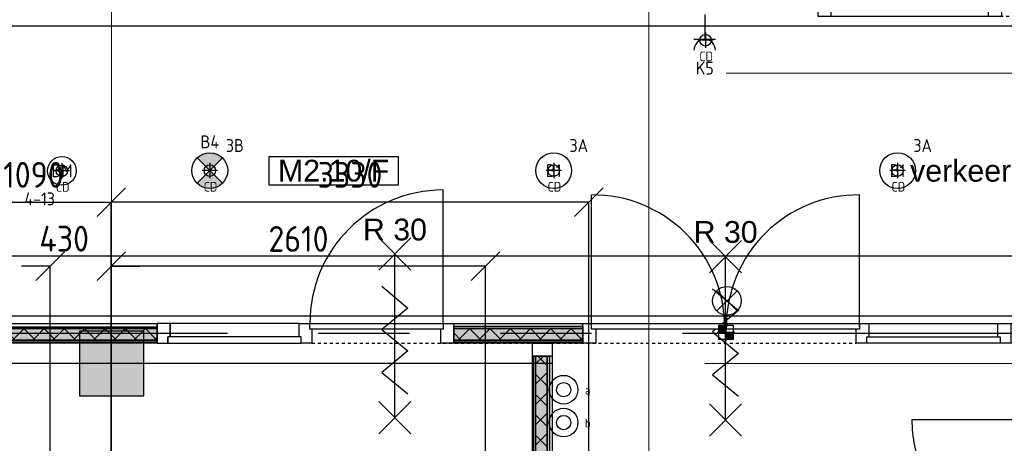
# Model space of a CAD drawing. Header units: millimetres. Extents: x -38032 to 104346, y -31182 to 78566.
# Tile 149 of 213: x 68718 to 75590, y 22518 to 25471. Entities that reach past the tile are written whole.
import ezdxf
from ezdxf.enums import TextEntityAlignment as Align

# ---------------------------------------------------------------- set-up
doc = ezdxf.new("R2010")
doc.units = ezdxf.units.MM
doc.header["$LTSCALE"] = 100
doc.set_wipeout_variables(frame=1)
doc.header["$PDMODE"] = 1
for name, pattern in [('PHANTOM', [63.5, 31.75, -6.35, 6.35, -6.35, 6.35, -6.35]), ('STYLE_01', [0.41664, 0.20828, -0.20836]), ('STYLE_11', [5, 3.888855, -0.416718, 0.277786, -0.416641])]:
    doc.linetypes.add(name, pattern=pattern)
for name, color, linetype in [('AB$1A---_ATTRIB035', 8, 'Continuous'), ('AL$1A---_ALGEMEEN', 8, 'Continuous'), ('AL------_MAATV', 200, 'Continuous'), ('AL------_MAATVOERING', 2, 'Continuous'), ('AL------_SPARING', 2, 'Continuous'), ('AM$1A---_ARCERING', 8, 'Continuous'), ('AT$1A---_TEKST100', 8, 'Continuous'), ('BOUWKUNDIG', 8, 'Continuous'), ('EB6511--_ATTRIB', 2, 'Continuous'), ('EL6222--', 3, 'Continuous'), ('EL6311--', 3, 'Continuous'), ('el6311--nv', 7, 'Continuous'), ('EL6511--', 3, 'Continuous'), ('Kastenscheiding', 4, 'PHANTOM'), ('versterkte strook', 7, 'Continuous')]:
    doc.layers.add(name, color=color, linetype=linetype)
doc.layers.add('stramien', color=1, linetype='Continuous', lineweight=9)
doc.styles.add('Arial', font='ARIAL.TTF')
doc.styles.add('BURO-018', font='iso.shx', dxfattribs={"height": 90})
doc.styles.get("Standard").update_dxf_attribs({"font": 'iso.shx'})
doc.dimstyles.new('STABICAD', dxfattribs={"dimscale": 100, "dimtxt": 1.8, "dimasz": 2, "dimexe": 0, "dimexo": 2.5, "dimgap": 1.5, "dimtad": 0, "dimdec": 0, "dimrnd": 10, "dimzin": 0, "dimdsep": 46, "dimtxsty": 'Standard', "dimblk1": 'OBLIQUE', "dimblk2": 'OBLIQUE', "dimsah": 1, "dimcen": -3, "dimadec": 0, "dimazin": 0, "dimtfac": 1, "dimtdec": 0, "dimtofl": 0, "dimtmove": 2, "dimatfit": 3, "dimfxl": 0, "dimtvp": 1.055556, "dimtolj": 1, "dimtzin": 0, "dimarcsym": 0})
pattern_1 = [(135, (0, 0), (70.7107, 70.7107), []), (45, (299.34, -299.34), (70.7107, -70.7107), [])]

# ---------------------------------------------------------------- blocks, each defined once
blk = doc.blocks.new('_Oblique')
at = {"color": 0, "linetype": 'ByBlock', "lineweight": -2}
blk.add_line((-0.5, -0.5), (0.5, 0.5), dxfattribs=at)
blk = doc.blocks.new('*D136')
at = {"layer": 'AL------_MAATVOERING', "color": 0, "lineweight": -2}
for p, q in [((72440, 23075), (63785.6, 23075)), ((63785.6, 22092.3), (63785.6, 23075)), ((72440, 22092.3), (63785.6, 22092.3))]:
    blk.add_line(p, q, dxfattribs=at)
at = {"layer": 'Defpoints', "color": 0}
for p in [(63785.6, 23075), (72690, 23075), (72690, 22092.3)]:
    blk.add_point(p, dxfattribs=at)
at = {"layer": 'AL------_MAATVOERING', "color": 0, "lineweight": -2, "xscale": 200, "yscale": 200, "zscale": 200}
for p, rotation in [((63785.6, 23075), 90), ((63785.6, 22092.3), 270)]:
    blk.add_blockref('_Oblique', p, dxfattribs=dict(at, rotation=rotation))
at = {"layer": 'AL------_MAATVOERING', "color": 0, "insert": (63595.6, 22583.7), "char_height": 180, "attachment_point": 5, "rotation": 90}
blk.add_mtext('\\A1;980', dxfattribs=at)
blk = doc.blocks.new('*D137')
at = {"layer": 'AL------_MAATVOERING', "color": 0, "lineweight": -2}
for p, q in [((72440, 23075), (63161.6, 23075)), ((63161.6, 18903.4), (63161.6, 23075)), ((72440, 18903.4), (63161.6, 18903.4))]:
    blk.add_line(p, q, dxfattribs=at)
at = {"layer": 'Defpoints', "color": 0}
for p in [(63161.6, 23075), (72690, 23075), (72690, 18903.4)]:
    blk.add_point(p, dxfattribs=at)
at = {"layer": 'AL------_MAATVOERING', "color": 0, "lineweight": -2, "xscale": 200, "yscale": 200, "zscale": 200}
for p, rotation in [((63161.6, 23075), 90), ((63161.6, 18903.4), 270)]:
    blk.add_blockref('_Oblique', p, dxfattribs=dict(at, rotation=rotation))
at = {"layer": 'AL------_MAATVOERING', "color": 0, "insert": (62971.6, 20989.2), "char_height": 180, "attachment_point": 5, "rotation": 90}
blk.add_mtext('\\A1;4170', dxfattribs=at)
blk = doc.blocks.new('*D138')
at = {"layer": 'AL------_MAATVOERING', "color": 0, "lineweight": -2}
for p, q in [((69357.6, 19153.4), (69357.6, 23752.7)), ((71970, 23752.7), (69357.6, 23752.7)), ((71970, 19153.4), (71970, 23752.7))]:
    blk.add_line(p, q, dxfattribs=at)
at = {"layer": 'Defpoints', "color": 0}
for p in [(69357.6, 23752.7), (69357.6, 18903.4), (71970, 18903.4)]:
    blk.add_point(p, dxfattribs=at)
at = {"layer": 'AL------_MAATVOERING', "color": 0, "lineweight": -2, "xscale": 200, "yscale": 200, "zscale": 200, "rotation": 180}
blk.add_blockref('_Oblique', (69357.6, 23752.7), dxfattribs=at)
at = {"layer": 'AL------_MAATVOERING', "color": 0, "lineweight": -2, "xscale": 200, "yscale": 200, "zscale": 200}
blk.add_blockref('_Oblique', (71970, 23752.7), dxfattribs=at)
at = {"layer": 'AL------_MAATVOERING', "color": 0, "insert": (70663.8, 23942.7), "char_height": 180, "attachment_point": 5}
blk.add_mtext('\\A1;2610', dxfattribs=at)
blk = doc.blocks.new('*D139')
at = {"layer": 'AL------_MAATVOERING', "color": 0, "lineweight": -2}
for p, q in [((69357.6, 19153.4), (69357.6, 24199.6)), ((72690, 24199.6), (69357.6, 24199.6)), ((72690, 19153.4), (72690, 24199.6))]:
    blk.add_line(p, q, dxfattribs=at)
at = {"layer": 'Defpoints', "color": 0}
for p in [(69357.6, 24199.6), (69357.6, 18903.4), (72690, 18903.4)]:
    blk.add_point(p, dxfattribs=at)
at = {"layer": 'AL------_MAATVOERING', "color": 0, "lineweight": -2, "xscale": 200, "yscale": 200, "zscale": 200, "rotation": 180}
blk.add_blockref('_Oblique', (69357.6, 24199.6), dxfattribs=at)
at = {"layer": 'AL------_MAATVOERING', "color": 0, "lineweight": -2, "xscale": 200, "yscale": 200, "zscale": 200}
blk.add_blockref('_Oblique', (72690, 24199.6), dxfattribs=at)
at = {"layer": 'AL------_MAATVOERING', "color": 0, "insert": (71023.8, 24389.6), "char_height": 180, "attachment_point": 5}
blk.add_mtext('\\A1;3330', dxfattribs=at)
blk = doc.blocks.new('*D140')
at = {"layer": 'AL------_MAATVOERING', "color": 0, "lineweight": -2}
for p, q in [((68930, 23752.7), (68730, 23752.7)), ((68930, 19153.4), (68930, 23752.7)), ((69357.6, 19153.4), (69357.6, 23752.7)), ((69357.6, 23752.7), (69557.6, 23752.7))]:
    blk.add_line(p, q, dxfattribs=at)
at = {"layer": 'Defpoints', "color": 0}
for p in [(69357.6, 23752.7), (68930, 18903.4), (69357.6, 18903.4)]:
    blk.add_point(p, dxfattribs=at)
at = {"layer": 'AL------_MAATVOERING', "color": 0, "lineweight": -2, "xscale": 200, "yscale": 200, "zscale": 200}
blk.add_blockref('_Oblique', (68930, 23752.7), dxfattribs=at)
at = {"layer": 'AL------_MAATVOERING', "color": 0, "lineweight": -2, "xscale": 200, "yscale": 200, "zscale": 200, "rotation": 180}
blk.add_blockref('_Oblique', (69357.6, 23752.7), dxfattribs=at)
at = {"layer": 'AL------_MAATVOERING', "color": 0, "insert": (69028.6, 23944.5), "char_height": 180, "attachment_point": 5}
blk.add_mtext('\\A1;430', dxfattribs=at)
blk = doc.blocks.new('*D141')
at = {"layer": 'AL------_MAATVOERING', "color": 0, "lineweight": -2}
for p, q in [((68270, 19153.4), (68270, 24199.6)), ((68270, 24199.6), (69357.6, 24199.6)), ((69357.6, 19153.4), (69357.6, 24199.6))]:
    blk.add_line(p, q, dxfattribs=at)
at = {"layer": 'Defpoints', "color": 0}
for p in [(69357.6, 24199.6), (68270, 18903.4), (69357.6, 18903.4)]:
    blk.add_point(p, dxfattribs=at)
at = {"layer": 'AL------_MAATVOERING', "color": 0, "lineweight": -2, "xscale": 200, "yscale": 200, "zscale": 200, "rotation": 180}
blk.add_blockref('_Oblique', (68270, 24199.6), dxfattribs=at)
at = {"layer": 'AL------_MAATVOERING', "color": 0, "lineweight": -2, "xscale": 200, "yscale": 200, "zscale": 200}
blk.add_blockref('_Oblique', (69357.6, 24199.6), dxfattribs=at)
at = {"layer": 'AL------_MAATVOERING', "color": 0, "insert": (68813.8, 24389.6), "char_height": 180, "attachment_point": 5}
blk.add_mtext('\\A1;1090', dxfattribs=at)
blk = doc.blocks.new('1115B3A')
at = {"color": 0, "linetype": 'Continuous'}
blk.add_circle((0, 0), 2.5, dxfattribs=at)
at = {"color": 0, "linetype": 'Continuous', "style": 'BURO-018'}
for tag, p in [('E_GKAST', (0, 8)), ('E_GROEP', (0, 5)), ('E_SGROEP', (4.5, 5)), ('E_ARMCODE', (0, 0)), ('E_SLET', (4.5, -1))]:
    blk.add_attdef(tag, text='', height=1.8, dxfattribs=at).set_placement(p, align=Align.MIDDLE)
blk = doc.blocks.new('E00018')
at = {"color": 0, "linetype": 'Continuous'}
for p, q in [((-1.77, -1.77), (1.77, 1.77)), ((1.77, -1.77), (-1.77, 1.77))]:
    blk.add_line(p, q, dxfattribs=at)
at = {"color": 0, "linetype": 'Continuous', "const_width": 2.5}
for points in [[(-0.88, 0.88, -0.198912), (0, 1.25, -0.198912), (0.88, 0.88, -1)], [(-0.88, -0.88, 0.198912), (0, -1.25, 0.198912), (0.88, -0.88, 1)]]:
    blk.add_lwpolyline(points, format="xyb", dxfattribs=at)
blk = doc.blocks.new('1115B3A-NO1')
at = {"color": 0, "linetype": 'Continuous'}
blk.add_circle((0, 0), 2.5, dxfattribs=at)
at = {"color": 0, "zscale": 100}
blk.add_blockref('E00018', (0, 0), dxfattribs=at)
at = {"color": 0, "linetype": 'Continuous', "style": 'BURO-018'}
for tag, p in [('E_GKAST', (0, 8)), ('E_GROEP', (0, 5)), ('E_SGROEP', (4.5, 5)), ('E_ARMCODE', (0, 0)), ('E_SLET', (4.5, -1))]:
    blk.add_attdef(tag, text='', height=1.8, dxfattribs=at).set_placement(p, align=Align.MIDDLE)
blk = doc.blocks.new('111410')
at = {"color": 0, "linetype": 'Continuous'}
for radius in [2, 1]:
    blk.add_circle((0, 3), radius, dxfattribs=at)
at = {"color": 0, "linetype": 'Continuous', "style": 'BURO-018'}
for tag, p in [('E_SLET1', (0, 7)), ('E_GROEP', (0, 0)), ('E_GKAST', (0, 0))]:
    blk.add_attdef(tag, text='', height=1.8, dxfattribs=at).set_placement(p, align=Align.MIDDLE)
at = {"color": 0, "linetype": 'Continuous', "style": 'BURO-018', "flags": 1}
for tag in ['E_MATCODE', 'E_SGROEP']:
    blk.add_attdef(tag, text='', height=1.8, dxfattribs=at).set_placement((0, 0), align=Align.MIDDLE)
blk = doc.blocks.new('E00024')
at = {"color": 0, "linetype": 'Continuous'}
for p, q in [((-1.41, 1.59), (1.41, 4.41)), ((-1.41, 4.41), (1.41, 1.59))]:
    blk.add_line(p, q, dxfattribs=at)
blk.add_circle((0, 3), 2, dxfattribs=at)
at = {"color": 0, "linetype": 'Continuous', "style": 'BURO-018'}
blk.add_attdef('E_TEXT1', text='', height=1.8, dxfattribs=at).set_placement((0, 7.5), align=Align.MIDDLE)
at = {"color": 0, "linetype": 'Continuous', "style": 'BURO-018', "flags": 1}
blk.add_attdef('E_MATCODE', (0, 0), '', height=1.8, dxfattribs=at)
blk = doc.blocks.new('111304')
at = {"color": 0, "linetype": 'Continuous'}
for p, q in [((-1.5, 4.5), (1.5, 4.5)), ((0, 1), (0, 4.5))]:
    blk.add_line(p, q, dxfattribs=at)
blk.add_arc((0, 6), 1.5, 180, 0, dxfattribs=at)
at = {"color": 0, "linetype": 'Continuous', "style": 'BURO-018'}
for tag, p in [('E_GKAST', (0, 11.5)), ('E_GROEP', (0, 8.5)), ('E_SGROEP', (4.5, 8.5))]:
    blk.add_attdef(tag, text='', height=1.8, dxfattribs=at).set_placement(p, align=Align.MIDDLE)
at = {"color": 0, "linetype": 'Continuous', "style": 'BURO-018', "flags": 1}
for tag, p in [('E_VERMCODE', (13, 8.5)), ('E_MATCODE', (0, 0))]:
    blk.add_attdef(tag, text='', height=1.8, dxfattribs=at).set_placement(p, align=Align.MIDDLE)
blk = doc.blocks.new('E00123')
at = {"color": 0, "linetype": 'Continuous'}
blk.add_circle((0, 0), 2, dxfattribs=at)
at = {"color": 0, "linetype": 'Continuous', "style": 'BURO-018'}
for tag, p in [('E_TEXT1', (0, 4.5)), ('E_TEXT2', (0, 0))]:
    blk.add_attdef(tag, text='', height=1.8, dxfattribs=at).set_placement(p, align=Align.MIDDLE)
at = {"color": 0, "linetype": 'Continuous', "style": 'BURO-018', "flags": 1}
blk.add_attdef('E_MATCODE', (0, 0), '', height=1.8, dxfattribs=at)
blk = doc.blocks.new('Centraaldoos')
at = {"color": 1, "linetype": 'Continuous'}
for p, q in [((-2, 0), (2, 0)), ((0, -2), (0, 2))]:
    blk.add_line(p, q, dxfattribs=at)
at = {"color": 0, "linetype": 'Continuous'}
blk.add_circle((0, 0), 1.5, dxfattribs=at)
at = {"color": 0, "linetype": 'Continuous', "style": 'BURO-018'}
blk.add_attdef('AL_POSNR', text='', height=1.8, dxfattribs=at).set_placement((0, 3), align=Align.CENTER)
at = {"color": 0, "linetype": 'Continuous', "style": 'BURO-018', "flags": 1}
blk.add_attdef('AL_OMS', (0, 0), '', height=1.8, dxfattribs=at)
at = {"layer": 'AL------_MAATV', "style": 'BURO-018'}
blk.add_text('CD', height=2.531, rotation=180, dxfattribs=at).set_placement((1.61, 5.48))
blk = doc.blocks.new('Sparing 100x100')
at = {"color": 1, "linetype": 'Continuous'}
for p, q in [((-2.5, 0), (2.5, 0)), ((0, -2.5), (0, 2.5))]:
    blk.add_line(p, q, dxfattribs=at)
at = {"color": 0, "linetype": 'Continuous'}
for p, q in [((-2, 2), (2, 2)), ((-2, -2), (-2, 2)), ((2, 2), (2, -2)), ((2, -2), (-2, -2))]:
    blk.add_line(p, q, dxfattribs=at)
for points in [[(-2, 2), (0, 2), (-2, 0), (0, 0)], [(0, 0), (2, 0), (0, -2), (2, -2)]]:
    blk.add_solid(points, dxfattribs=at)
at = {"color": 0, "linetype": 'Continuous', "style": 'BURO-018'}
blk.add_attdef('AL_POSNR', text='', height=1.8, dxfattribs=at).set_placement((0, 3), align=Align.CENTER)
at = {"color": 0, "linetype": 'Continuous', "style": 'BURO-018', "flags": 1}
blk.add_attdef('AL_OMS', (0, 0), '', height=1.8, dxfattribs=at)
blk = doc.blocks.new('Group-47')
at = {"layer": 'AM$1A---_ARCERING', "linetype": 'Continuous', "lineweight": 0}
for points in [[(8, 8601), (23, 8601), (23, 7868.5), (8, 7868.5)], [(23, 8601), (104, 8601), (104, 7868.5), (23, 7868.5)], [(104, 8601), (119, 8601), (119, 7868.5), (104, 7868.5)]]:
    blk.add_hatch(color=256, dxfattribs=at).paths.add_polyline_path(points)
at = {"layer": 'AM$1A---_ARCERING', "linetype": 'Continuous', "lineweight": 5}
h = blk.add_hatch(dxfattribs=at)
h.set_pattern_fill('ISOLATIE', color=256, style=0, pattern_type=2)
h.set_pattern_definition(pattern_1)
h.paths.add_polyline_path([(23, 8601), (104, 8601), (104, 7868.5), (23, 7868.5)])
at = {"layer": 'AL$1A---_ALGEMEEN', "color": 0}
for points in [[(8, 8601), (23, 8601), (23, 7868.5), (8, 7868.5)], [(23, 8601), (104, 8601), (104, 7868.5), (23, 7868.5)], [(104, 8601), (119, 8601), (119, 7868.5), (104, 7868.5)]]:
    blk.add_lwpolyline(points, close=True, dxfattribs=at)
blk = doc.blocks.new('32x_hout-mk 822s-p')
at = {"layer": 'AL$1A---_ALGEMEEN', "color": 0}
blk.add_lwpolyline([(0, 8691), (139, 8691), (139, 50), (0, 50)], close=True, dxfattribs=at)
blk.add_blockref('Group-47', (0, 0), dxfattribs=at)
at = {"color": 0}
blk.add_wipeout([(0, 8691), (139, 8691), (139, 8601), (0, 8601)], dxfattribs=at).dxf.layer = 'AL$1A---_ALGEMEEN'
at = {"layer": 'AL$1A---_ALGEMEEN', "color": 0}
blk.add_lwpolyline([(0, 8691), (139, 8691), (139, 8601), (0, 8601)], close=True, dxfattribs=at)
blk = doc.blocks.new('tekst 12 pts')
at = {"layer": 'AL$1A---_ALGEMEEN', "color": 0, "style": 'Arial'}
blk.add_attdef('naam_ruimte', text='', height=151.5, dxfattribs=at).set_placement((0, -41.1), align=Align.TOP_CENTER)
at = {"layer": 'AL$1A---_ALGEMEEN', "color": 0, "flags": 1}
for tag, p in [('oppervlakte', (-264.6, -1003)), ('stramiennummer', (-264.6, -1275.7))]:
    blk.add_attdef(tag, p, '', height=151.5, dxfattribs=at)
blk = doc.blocks.new('ruimtenummer')
at = {"layer": 'AL$1A---_ALGEMEEN', "color": 0, "flags": 1}
for tag, p in [('peil', (-450, -397.1)), ('onderdeel', (-450, -669.8))]:
    blk.add_attdef(tag, p, '', height=151.5, dxfattribs=at)
at = {"color": 0}
blk.add_wipeout([(-450, 100), (450, 100), (450, -100), (-450, -100)], dxfattribs=at).dxf.layer = 'AL$1A---_ALGEMEEN'
at = {"layer": 'AL$1A---_ALGEMEEN', "color": 0}
blk.add_lwpolyline([(-450, 100), (450, 100), (450, -100), (-450, -100)], close=True, dxfattribs=at)
at = {"layer": 'AL$1A---_ALGEMEEN', "color": 0, "style": 'Arial'}
blk.add_attdef('ruimtenummer', text='', height=151.5, dxfattribs=at).set_placement((0, 78), align=Align.TOP_CENTER)
blk = doc.blocks.new('32x_hout-mk 968a-p')
at = {"color": 0}
for points in [[(-20.7, -67), (-20.7, 0), (-110.7, 0), (-110.7, -67)], [(-110.7, -967), (-20.7, -967), (-20.7, -1034), (-110.7, -1034)]]:
    blk.add_wipeout(points, dxfattribs=at).dxf.layer = 'AL$1A---_ALGEMEEN'
at = {"layer": 'AL$1A---_ALGEMEEN', "color": 0}
blk.add_line((-110.7, -67), (-110.7, -967), dxfattribs=at)
for points in [[(-20.7, -67), (-20.7, 0), (-110.7, 0), (-110.7, -67)], [(909, -959.2), (908.2, -936.4), (906.8, -913.6), (904.8, -890.8), (902.3, -868.2), (899.2, -845.5), (895.6, -823), (891.4, -800.6), (886.7, -778.2), (881.4, -756), (875.6, -734), (869.2, -712), (862.4, -690.3), (854.9, -668.7), (847, -647.3), (838.5, -626.1), (829.5, -605.1), (820, -584.4), (810, -563.9), (799.5, -543.6), (788.5, -523.6), (777, -503.9), (765, -484.5), (752.6, -465.3), (739.6, -446.5), (726.3, -428), (712.5, -409.8), (698.2, -392), (683.5, -374.5), (668.4, -357.5), (652.8, -340.7), (636.9, -324.4), (620.6, -308.5), (603.8, -292.9), (586.7, -277.8), (569.3, -263.1), (551.5, -248.8), (533.3, -235), (514.8, -221.6), (496, -208.7), (476.8, -196.3), (457.4, -184.3), (437.7, -172.8), (417.7, -161.8), (397.4, -151.3), (376.9, -141.3), (356.2, -131.8), (335.2, -122.8), (314, -114.3), (292.6, -106.4), (271, -98.9), (249.3, -92), (227.3, -85.7), (205.3, -79.9), (183.1, -74.6), (160.7, -69.9), (138.3, -65.7), (115.8, -62.1), (93.1, -59), (70.4, -56.5), (47.7, -54.5), (24.9, -53.1), (2.1, -52.3), (-20.7, -52), (-20.7, -982), (909.3, -982)], [(-110.7, -967), (-20.7, -967), (-20.7, -1034), (-110.7, -1034)]]:
    blk.add_lwpolyline(points, close=True, dxfattribs=at)
at = {"color": 0}
blk.add_wipeout([(-60.7, -52), (-20.7, -52), (-20.7, -982), (-60.7, -982)], dxfattribs=at).dxf.layer = 'AL$1A---_ALGEMEEN'
at = {"layer": 'AL$1A---_ALGEMEEN', "color": 0}
blk.add_lwpolyline([(-60.7, -52), (-20.7, -52), (-20.7, -982), (-60.7, -982)], close=True, dxfattribs=at)
blk = doc.blocks.new('Group-27')
at = {"layer": 'AL$1A---_ALGEMEEN', "color": 0}
for p, q in [((-97.5, 382.003125), (127.5, 157.003125)), ((-97.5, 157.003125), (127.5, 382.003125))]:
    blk.add_line(p, q, dxfattribs=at)
at = {"layer": 'AL$1A---_ALGEMEEN', "color": 0, "flags": 1}
blk.add_attdef('B60_30', (-97.5, 157.003125), '', height=0.2, dxfattribs=at)
blk = doc.blocks.new('Group-28')
at = {"layer": 'AL$1A---_ALGEMEEN', "color": 0}
for p, q in [((-97.5, -757.809375), (127.5, -982.809375)), ((-97.5, -982.809375), (127.5, -757.809375))]:
    blk.add_line(p, q, dxfattribs=at)
at = {"layer": 'AL$1A---_ALGEMEEN', "color": 0, "flags": 1}
blk.add_attdef('B60_30', (-97.5, -982.809375), '', height=0.2, dxfattribs=at)
blk = doc.blocks.new('wrd 30 zelfsl')
at = {"layer": 'AL$1A---_ALGEMEEN', "color": 0}
blk.add_line((15, -870.3), (15, 269.5), dxfattribs=at)
blk.add_lwpolyline([(-75, 45.3), (105, -106.5), (-75, -256.1), (105, -405.7), (-75, -555.2), (105, -704.7)], dxfattribs=at)
for name in ['Group-27', 'Group-28']:
    blk.add_blockref(name, (0, 0), dxfattribs=at)
at = {"layer": 'AT$1A---_TEKST100', "style": 'Arial'}
blk.add_text('R 30', height=151.52, dxfattribs=at).set_placement((16, 516.7), align=Align.TOP_CENTER)
blk = doc.blocks.new('Group-114')
at = {"color": 0}
blk.add_wipeout([(-5882, 0), (-4952, 0), (-4952, -40), (-5882, -40)], dxfattribs=at).dxf.layer = 'AL$1A---_ALGEMEEN'
at = {"layer": 'AL$1A---_ALGEMEEN', "color": 0}
blk.add_line((-4952, 0), (-4952, 930), dxfattribs=at)
blk.add_lwpolyline([(-5882, 0), (-4952, 0), (-4952, -40), (-5882, -40)], close=True, dxfattribs=at)
blk.add_arc((-4952, 0), 930, 90, 180, dxfattribs=at)
blk = doc.blocks.new('32x_hout-mk 855-p')
at = {"layer": 'AM$1A---_ARCERING', "linetype": 'Continuous', "lineweight": 0}
blk.add_hatch(color=256, dxfattribs=at).paths.add_polyline_path([(-8341, -25), (-6947, -25), (-6947, -35), (-8341, -35)])
at = {"layer": 'AL$1A---_ALGEMEEN', "color": 0, "linetype": 'STYLE_01'}
blk.add_line((-5867, -139), (-2070, -139), dxfattribs=at)
at = {"layer": 'AL$1A---_ALGEMEEN', "color": 0}
for points in [[(-8341, 0), (-6947, 0), (-6947, -139), (-8341, -139)], [(-4877, 0), (-3977, 0), (-3977, -139), (-4877, -139)], [(-1980, 0), (0, 0), (0, -139), (-1980, -139)], [(-8341, -25), (-6947, -25), (-6947, -35), (-8341, -35)]]:
    blk.add_lwpolyline(points, close=True, dxfattribs=at)
at = {"color": 0}
for points in [[(-4967, 0), (-4877, 0), (-4877, -139), (-4967, -139)], [(-3977, 0), (-3887, 0), (-3887, -139), (-3977, -139)], [(-2070, 0), (-1980, 0), (-1980, -139), (-2070, -139)], [(-1080, 0), (-990, 0), (-990, -139), (-1080, -139)], [(-8341, -116), (-6947, -116), (-6947, -131), (-8341, -131)]]:
    blk.add_wipeout(points, dxfattribs=at).dxf.layer = 'AL$1A---_ALGEMEEN'
at = {"layer": 'AM$1A---_ARCERING', "linetype": 'Continuous', "lineweight": 0}
for points in [[(-8341, -35), (-6947, -35), (-6947, -116), (-8341, -116)], [(-4877, -20), (-3977, -20), (-3977, -35), (-4877, -35)], [(-4877, -35), (-3977, -35), (-3977, -116), (-4877, -116)], [(-4877, -116), (-3977, -116), (-3977, -131), (-4877, -131)]]:
    blk.add_hatch(color=256, dxfattribs=at).paths.add_polyline_path(points)
at = {"layer": 'AM$1A---_ARCERING', "linetype": 'Continuous', "lineweight": 5}
h = blk.add_hatch(dxfattribs=at)
h.set_pattern_fill('ISOLATIE', color=256, style=0, pattern_type=2)
h.set_pattern_definition(pattern_1)
h.paths.add_polyline_path([(-8341, -35), (-6947, -35), (-6947, -116), (-8341, -116)])
h = blk.add_hatch(dxfattribs=at)
h.set_pattern_fill('ISOLATIE', color=256, style=0, pattern_type=2)
h.set_pattern_definition(pattern_1)
h.paths.add_polyline_path([(-4877, -35), (-3977, -35), (-3977, -116), (-4877, -116)])
at = {"layer": 'AL$1A---_ALGEMEEN', "color": 0}
for points in [[(-5957, 0), (-6947, 0), (-6947, -139), (-5957, -139)], [(-4967, 0), (-4877, 0), (-4877, -139), (-4967, -139)], [(-3977, 0), (-3887, 0), (-3887, -139), (-3977, -139)], [(-2070, 0), (-1980, 0), (-1980, -139), (-2070, -139)], [(-1080, 0), (-990, 0), (-990, -139), (-1080, -139)], [(-8341, -35), (-6947, -35), (-6947, -116), (-8341, -116)], [(-4877, -20), (-3977, -20), (-3977, -35), (-4877, -35)], [(-4877, -35), (-3977, -35), (-3977, -116), (-4877, -116)], [(-8341, -116), (-6947, -116), (-6947, -131), (-8341, -131)], [(-4877, -116), (-3977, -116), (-3977, -131), (-4877, -131)]]:
    blk.add_lwpolyline(points, close=True, dxfattribs=at)
at = {"color": 0}
for points in [[(-6947, 0), (-6857, 0), (-6857, -139), (-6947, -139)], [(-5957, 0), (-5867, 0), (-5867, -139), (-5957, -139)], [(-2975, 0), (-2045, 0), (-2045, -40), (-2975, -40)], [(-1995, -94), (-1065, -94), (-1065, -139), (-1995, -139)]]:
    blk.add_wipeout(points, dxfattribs=at).dxf.layer = 'AL$1A---_ALGEMEEN'
at = {"layer": 'AL$1A---_ALGEMEEN', "color": 0}
blk.add_line((-2045, -25), (-2045, 896.1), dxfattribs=at)
for points in [[(-6947, 0), (-6857, 0), (-6857, -139), (-6947, -139)], [(-5957, 0), (-5867, 0), (-5867, -139), (-5957, -139)], [(-2975, 0), (-2045, 0), (-2045, -40), (-2975, -40)], [(-1995, -94), (-1065, -94), (-1065, -139), (-1995, -139)]]:
    blk.add_lwpolyline(points, close=True, dxfattribs=at)
blk.add_arc((-2055, -25), 920.3, 89.37651, 180, dxfattribs=at)
blk.add_blockref('wrd 30 zelfsl', (-2996.2, 196.5), dxfattribs=at)
blk.add_blockref('Group-114', (0, 0), dxfattribs=at)
at = {"color": 0}
for points in [[(-6947, 0), (-6947, -139), (-6872, -139), (-6872, -94), (-6857, -94), (-6857, 0)], [(-3917.4, 0), (-2987.4, 0), (-2987.4, -40), (-3917.4, -40)]]:
    blk.add_wipeout(points, dxfattribs=at).dxf.layer = 'AL$1A---_ALGEMEEN'
at = {"layer": 'AL$1A---_ALGEMEEN', "color": 0}
blk.add_line((-3917.4, -25), (-3917.4, 896.1), dxfattribs=at)
for points in [[(-6947, 0), (-6947, -139), (-6872, -139), (-6872, -94), (-6857, -94), (-6857, 0)], [(-3917.4, 0), (-2987.4, 0), (-2987.4, -40), (-3917.4, -40)]]:
    blk.add_lwpolyline(points, close=True, dxfattribs=at)
blk.add_arc((-3907.4, -25), 920.3, 0, 90.62349, dxfattribs=at)
blk.add_blockref('wrd 30 zelfsl', (-5304, 213.3), dxfattribs=at)
at = {"color": 0}
blk.add_wipeout([(-5942, -94), (-6872, -94), (-6872, -139), (-5942, -139)], dxfattribs=at).dxf.layer = 'AL$1A---_ALGEMEEN'
at = {"layer": 'AL$1A---_ALGEMEEN', "color": 0}
blk.add_lwpolyline([(-5942, -94), (-6872, -94), (-6872, -139), (-5942, -139)], close=True, dxfattribs=at)
blk = doc.blocks.new('Group-71')
at = {"layer": 'AL$1A---_ALGEMEEN', "color": 0}
for p, q in [((-97.5, 382.003125), (127.5, 157.003125)), ((-97.5, 157.003125), (127.5, 382.003125))]:
    blk.add_line(p, q, dxfattribs=at)
at = {"layer": 'AL$1A---_ALGEMEEN', "color": 0, "flags": 1}
blk.add_attdef('B60_30', (-97.5, 157.003125), '', height=0.2, dxfattribs=at)
blk = doc.blocks.new('Group-72')
at = {"layer": 'AL$1A---_ALGEMEEN', "color": 0}
for p, q in [((-97.5, -757.809375), (127.5, -982.809375)), ((-97.5, -982.809375), (127.5, -757.809375))]:
    blk.add_line(p, q, dxfattribs=at)
at = {"layer": 'AL$1A---_ALGEMEEN', "color": 0, "flags": 1}
blk.add_attdef('B60_30', (-97.5, -982.809375), '', height=0.2, dxfattribs=at)
blk = doc.blocks.new('wbdbo 30 zelfsl')
at = {"layer": 'AL$1A---_ALGEMEEN', "color": 0}
blk.add_line((15, -870.3), (15, 269.5), dxfattribs=at)
blk.add_lwpolyline([(-75, 45.3), (105, -106.5), (-75, -256.1), (105, -405.7), (-75, -555.2), (105, -704.7)], dxfattribs=at)
for name in ['Group-71', 'Group-72']:
    blk.add_blockref(name, (0, 0), dxfattribs=at)
at = {"layer": 'AT$1A---_TEKST100', "style": 'Arial'}
for s, p in [('R ', (15, -955.7)), ('30', (15, -1199.2))]:
    blk.add_text(s, height=151.52, dxfattribs=at).set_placement(p, align=Align.BOTTOM_CENTER)
blk = doc.blocks.new('32x_hout-mk 820-p')
at = {"layer": 'AL$1A---_ALGEMEEN', "color": 0, "linetype": 'STYLE_01'}
blk.add_lwpolyline([(1292.5, 139), (3012.5, 139), (3012.5, 0), (1292.5, 0)], close=True, dxfattribs=at)
at = {"layer": 'AT$1A---_TEKST100', "insert": (1750.2, 330.4), "char_height": 606.098, "attachment_point": 2, "rotation": 90, "line_spacing_factor": 0.967741, "style": 'Arial'}
blk.add_mtext('{\\C256;\\l*}', dxfattribs=at)
at = {"color": 0}
blk.add_wipeout([(12.5, 139), (1202.5, 139), (1202.5, 0), (12.5, 0)], dxfattribs=at).dxf.layer = 'AL$1A---_ALGEMEEN'
at = {"layer": 'AL$1A---_ALGEMEEN', "color": 0}
blk.add_lwpolyline([(12.5, 139), (1202.5, 139), (1202.5, 0), (12.5, 0)], close=True, dxfattribs=at)
at = {"color": 0}
blk.add_wipeout([(3042.5, 139), (4297.5, 139), (4297.5, 0), (3042.5, 0)], dxfattribs=at).dxf.layer = 'AL$1A---_ALGEMEEN'
at = {"layer": 'AL$1A---_ALGEMEEN', "color": 0}
blk.add_lwpolyline([(3042.5, 139), (4297.5, 139), (4297.5, 0), (3042.5, 0)], close=True, dxfattribs=at)
at = {"color": 0}
for points in [[(12.5, 139), (102.5, 139), (102.5, 0), (12.5, 0)], [(1202.5, 139), (1292.5, 139), (1292.5, 0), (1202.5, 0)]]:
    blk.add_wipeout(points, dxfattribs=at).dxf.layer = 'AL$1A---_ALGEMEEN'
at = {"layer": 'AL$1A---_ALGEMEEN', "color": 0}
for points in [[(12.5, 139), (102.5, 139), (102.5, 0), (12.5, 0)], [(1202.5, 139), (1292.5, 139), (1292.5, 0), (1202.5, 0)]]:
    blk.add_lwpolyline(points, close=True, dxfattribs=at)
at = {"color": 0}
for points in [[(3012.5, 139), (3102.5, 139), (3102.5, 0), (3012.5, 0)], [(4207.5, 139), (4297.5, 139), (4297.5, 0), (4207.5, 0)]]:
    blk.add_wipeout(points, dxfattribs=at).dxf.layer = 'AL$1A---_ALGEMEEN'
at = {"layer": 'AL$1A---_ALGEMEEN', "color": 0}
for points in [[(3012.5, 139), (3102.5, 139), (3102.5, 0), (3012.5, 0)], [(4207.5, 139), (4297.5, 139), (4297.5, 0), (4207.5, 0)]]:
    blk.add_lwpolyline(points, close=True, dxfattribs=at)
at = {"color": 0}
blk.add_wipeout([(1267.5, 139), (2147.5, 139), (2147.5, 99), (1267.5, 99)], dxfattribs=at).dxf.layer = 'AL$1A---_ALGEMEEN'
at = {"layer": 'AL$1A---_ALGEMEEN', "color": 0}
blk.add_line((1270, 139), (1270, 1018.8), dxfattribs=at)
blk.add_lwpolyline([(1267.5, 139), (2147.5, 139), (2147.5, 99), (1267.5, 99)], close=True, dxfattribs=at)
at = {"color": 0}
blk.add_wipeout([(2157.5, 139), (3037.5, 139), (3037.5, 99), (2157.5, 99)], dxfattribs=at).dxf.layer = 'AL$1A---_ALGEMEEN'
at = {"layer": 'AL$1A---_ALGEMEEN', "color": 0}
blk.add_line((3035, 139), (3035, 1020), dxfattribs=at)
blk.add_lwpolyline([(2157.5, 139), (3037.5, 139), (3037.5, 99), (2157.5, 99)], close=True, dxfattribs=at)
for centre, radius, start, end in [((1270, 139), 882.5, 0, 90), ((3035, 139), 877.5, 90, 180)]:
    blk.add_arc(centre, radius, start, end, dxfattribs=at)
at = {"layer": 'AL$1A---_ALGEMEEN', "color": 0, "rotation": 180}
blk.add_blockref('wbdbo 30 zelfsl', (2170, 69.4), dxfattribs=at)
blk = doc.blocks.new('200254 W 212 3 04-12-2007')
at = {"layer": 'AL$1A---_ALGEMEEN'}
blk.add_lwpolyline([(20782, 442.4), (46056, 442.4), (46056, -1582.6), (20782, -1582.6)], close=True, dxfattribs=at)
at = {"layer": 'stramien', "linetype": 'STYLE_11', "ltscale": 50}
blk.add_line((37451, 112.4), (65476.8, 112.4), dxfattribs=at)
at = {"layer": 'AL$1A---_ALGEMEEN'}
ref = blk.add_blockref('tekst 12 pts', (39433.9, -451.9), dxfattribs=dict(at, xscale=-1))
ref.add_attrib('naam_ruimte', 'verkeersruimte', dxfattribs={"layer": 'AB$1A---_ATTRIB035', "height": 151.525, "style": 'Arial'}).set_placement((39433.9, -493), align=Align.TOP_CENTER)
blk.add_blockref('32x_hout-mk 822s-p', (36098, -10462.5), dxfattribs=at)
at = {"layer": 'AL$1A---_ALGEMEEN', "rotation": 180}
blk.add_blockref('32x_hout-mk 968a-p', (39656.3, -3286.5), dxfattribs=at)
at = {"layer": 'AL$1A---_ALGEMEEN'}
blk.add_blockref('32x_hout-mk 820-p', (38079.5, 507.4), dxfattribs=at)
ref = blk.add_blockref('ruimtenummer', (34711, -570), dxfattribs=at)
ref.add_attrib('ruimtenummer', 'M2.10/F', dxfattribs={"layer": 'AB$1A---_ATTRIB035', "height": 151.52, "style": 'Arial'}).set_placement((34711, -492), align=Align.TOP_CENTER)
blk.add_blockref('32x_hout-mk 855-p', (40427, -1632.5), dxfattribs=at)
at = {"layer": 'AM$1A---_ARCERING', "linetype": 'Continuous', "lineweight": 0}
blk.add_hatch(color=256, dxfattribs=at).paths.add_polyline_path([(32937, -2137.6), (33387, -2137.6), (33387, -1687.6), (32937, -1687.6)])
at = {"layer": 'AL$1A---_ALGEMEEN'}
blk.add_lwpolyline([(32937, -2137.6), (33387, -2137.6), (33387, -1687.6), (32937, -1687.6)], close=True, dxfattribs=at)
at = {"layer": 'stramien', "linetype": 'STYLE_11', "ltscale": 50}
for p, q in [((33161, -41013.6), (33161, 36216.4)), ((36911, -38914.6), (36911, 22365.4)), ((-37699, -1912.6), (65520.6, -1912.6))]:
    blk.add_line(p, q, dxfattribs=at)

msp = doc.modelspace()

# ---------------------------------------------------------------- block references
at = {"layer": 'BOUWKUNDIG'}
msp.add_blockref('200254 W 212 3 04-12-2007', (36198, 24986.5), dxfattribs=at)

# ---------------------------------------------------------------- next in the draw order: linework, layer by layer
at = {"layer": 'Kastenscheiding'}
msp.add_line((82868.8, 23283), (64704.2, 23283), dxfattribs=at)
at = {"layer": 'versterkte strook'}
msp.add_line((8368.1, 23825), (81845.1, 23825), dxfattribs=at)

# ---------------------------------------------------------------- next in the draw order: block references
at = {"layer": 'AL------_SPARING', "xscale": 26.66666666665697, "yscale": 26.66666666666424, "zscale": 26.66666666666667, "rotation": 180}
for p in [(73504, 25327.8), (69012.8, 24417.5), (70044.9, 24419), (72444.9, 24419), (74844.9, 24419)]:
    msp.add_blockref('Centraaldoos', p, dxfattribs=at)
at = {"layer": 'AL------_SPARING', "xscale": 25, "yscale": 25, "zscale": 25}
msp.add_blockref('Sparing 100x100', (73647.6, 23291.9), dxfattribs=at)
at = {"layer": 'EL6222--'}
ref = msp.add_blockref('111304', (73499, 25558.4), dxfattribs=dict(at, xscale=50, yscale=50, zscale=50, rotation=180))
ref.add_attrib('E_GROEP', 'K5', dxfattribs={"layer": '0', "color": 1, "linetype": 'Continuous', "height": 90, "style": 'BURO-018'}).set_placement((73499, 25133.4), align=Align.MIDDLE)
at = {"layer": 'EL6311--'}
ref = msp.add_blockref('1115B3A', (72444.9, 24419), dxfattribs=dict(at, xscale=50, yscale=50, zscale=50))
ref.add_attrib('E_ARMCODE', 'B1', dxfattribs={"layer": '0', "color": 1, "linetype": 'Continuous', "height": 90, "style": 'BURO-018'}).set_placement((72444.9, 24419), align=Align.MIDDLE)
ref.add_attrib('E_GROEP', '3A', dxfattribs={"layer": '0', "color": 1, "linetype": 'Continuous', "height": 90, "style": 'BURO-018'}).set_placement((72619.9, 24594), align=Align.MIDDLE)
ref = msp.add_blockref('1115B3A', (74844.9, 24419), dxfattribs=dict(at, xscale=50, yscale=50, zscale=50))
ref.add_attrib('E_ARMCODE', 'B1', dxfattribs={"layer": '0', "color": 1, "linetype": 'Continuous', "height": 90, "style": 'BURO-018'}).set_placement((74844.9, 24419), align=Align.MIDDLE)
ref.add_attrib('E_GROEP', '3A', dxfattribs={"layer": '0', "color": 1, "linetype": 'Continuous', "height": 90, "style": 'BURO-018'}).set_placement((75019.9, 24594), align=Align.MIDDLE)
ref = msp.add_blockref('111410', (72514, 22741.6), dxfattribs=dict(at, xscale=50, yscale=50, zscale=50))
ref.add_attrib('E_SLET1', 'a', dxfattribs={"layer": '0', "color": 1, "linetype": 'Continuous', "height": 60, "style": 'BURO-018'}).set_placement((72682.8, 22887.8), align=Align.MIDDLE)
ref = msp.add_blockref('111410', (72514, 22512.5), dxfattribs=dict(at, xscale=50, yscale=50, zscale=50))
ref.add_attrib('E_SLET1', 'b', dxfattribs={"layer": '0', "color": 1, "linetype": 'Continuous', "height": 60, "style": 'BURO-018'}).set_placement((72682.8, 22658.7), align=Align.MIDDLE)
at = {"layer": 'el6311--nv'}
ref = msp.add_blockref('1115B3A-NO1', (70044.9, 24419), dxfattribs=dict(at, xscale=50, yscale=50, zscale=50))
ref.add_attrib('E_ARMCODE', 'B4', dxfattribs={"layer": '0', "color": 1, "linetype": 'Continuous', "height": 90, "style": 'BURO-018'}).set_placement((70044.9, 24619.6), align=Align.MIDDLE)
ref.add_attrib('E_GROEP', '3B', dxfattribs={"layer": '0', "color": 1, "linetype": 'Continuous', "height": 90, "style": 'BURO-018'}).set_placement((70219.9, 24594), align=Align.MIDDLE)
at = {"layer": 'EL6511--'}
ref = msp.add_blockref('E00123', (69012.8, 24417.5), dxfattribs=dict(at, xscale=50, yscale=50, zscale=50))
ref.add_attrib('E_TEXT2', 'BM', dxfattribs={"layer": 'EB6511--_ATTRIB', "color": 1, "linetype": 'Continuous', "height": 90, "style": 'BURO-018'}).set_placement((69012.8, 24417.5), align=Align.MIDDLE)
ref.add_attrib('E_TEXT1', '4-13', dxfattribs={"layer": 'EB6511--_ATTRIB', "color": 1, "linetype": 'Continuous', "height": 90, "style": 'BURO-018'}).set_placement((68857.8, 24222.2), align=Align.MIDDLE)
at = {"layer": 'EL6511--', "xscale": 50, "yscale": 50, "zscale": 50}
msp.add_blockref('E00024', (73654, 23361.1), dxfattribs=at)

# ---------------------------------------------------------------- next in the draw order: dimensions: what is measured, and where the dimension line sits
at = {"layer": 'AL------_MAATVOERING'}
for base, p1, picture, middle in [((69357.6, 24199.6), (68270, 18903.4), '*D141', (68813.8, 24389.6)), ((69357.6, 24199.6), (72690, 18903.4), '*D139', (71023.8, 24389.6)), ((69357.6, 23752.7), (71970, 18903.4), '*D138', (70663.8, 23942.7))]:
    dim = msp.add_linear_dim(base=base, p1=p1, p2=(69357.6, 18903.4), dimstyle='STABICAD', dxfattribs=at)
    dim.commit()
    dim.dimension.update_dxf_attribs({"geometry": picture, "text_midpoint": middle})
dim = msp.add_linear_dim(base=(69357.6, 23752.7), p1=(68930, 18903.4), p2=(69357.6, 18903.4), dimstyle='STABICAD', dxfattribs=at)
dim.commit()
dim.dimension.update_dxf_attribs({"geometry": '*D140', "text_midpoint": (69028.6, 23944.5), "dimtype": 160})
for base, p1, picture, middle in [((63161.6, 23075), (72690, 18903.4), '*D137', (62971.6, 20989.2)), ((63785.6, 23075), (72690, 22092.3), '*D136', (63595.6, 22583.7))]:
    dim = msp.add_linear_dim(base=base, p1=p1, p2=(72690, 23075), angle=90, dimstyle='STABICAD', dxfattribs=at)
    dim.commit()
    dim.dimension.update_dxf_attribs({"geometry": picture, "text_midpoint": middle})

doc.saveas('drawing.dxf')
